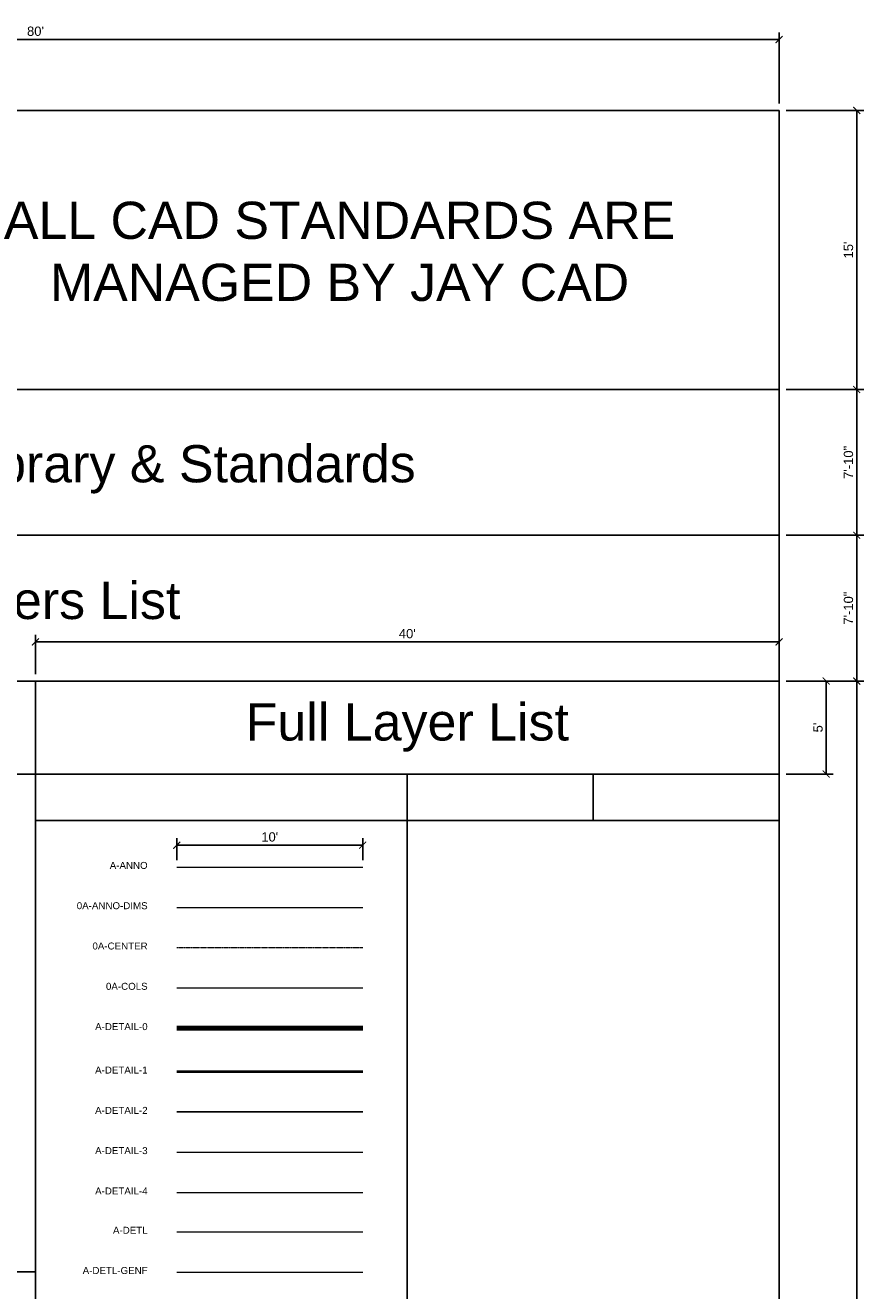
# Model space of a CAD drawing. Header units: inches. Extents: x -2078 to 109126, y -964 to 6385.
# Tile 50 of 137: x -607 to -65, y 943 to 1760. Entities that reach past the tile are written whole.
import ezdxf

# ---------------------------------------------------------------- set-up
doc = ezdxf.new("R2010")
doc.units = ezdxf.units.IN
doc.header["$MEASUREMENT"] = 0
doc.linetypes.add('CENTER2', pattern=[1.125, 0.75, -0.125, 0.125, -0.125])
for name, color, linetype, lineweight in [('A-ANNO', 2, 'Continuous', 5), ('A-ANNO-DIMS', 1, 'Continuous', 9), ('A-CENTER', 2, 'CENTER2', 5), ('A-COLS', 3, 'Continuous', 9), ('A-DETAIL-0', 3, 'Continuous', 80), ('A-DETAIL-1', 4, 'Continuous', 40), ('A-DETAIL-2', 20, 'Continuous', 25), ('A-DETAIL-3', 40, 'Continuous', 15), ('A-DETAIL-4', 191, 'Continuous', 5), ('A-DETL', 90, 'Continuous', 9), ('A-DETL-GENF', 92, 'Continuous', 9)]:
    doc.layers.add(name, color=color, linetype=linetype, lineweight=lineweight)
doc.layers.add('A-TB', color=7, linetype='Continuous')
doc.styles.add('Jay Cad', font='arial.ttf', dxfattribs={"height": 0.125})
doc.styles.add('JC', font='arial.ttf', dxfattribs={"height": 0.125})
doc.dimstyles.new('Jay Cad - DIMS', dxfattribs={"dimtxt": 0.125, "dimasz": 0.09375, "dimexe": 0.09375, "dimexo": 0.09375, "dimgap": 0.046875, "dimtad": 1, "dimdec": 1, "dimzin": 0, "dimdsep": 46, "dimlunit": 4, "dimtxsty": 'Jay Cad', "dimblk": 'ARCHTICK', "dimcen": 0.09, "dimclrd": 1, "dimclre": 1, "dimclrt": 256, "dimadec": 0, "dimazin": 0, "dimtfac": 1, "dimtdec": 1, "dimtofl": 0, "dimtmove": 1, "dimatfit": 3, "dimfxl": 1, "dimtolj": 1, "dimtzin": 0, "dimarcsym": 0})
doc.dimstyles.new('JC-DIMS', dxfattribs={"dimtxt": 0.125, "dimasz": 0.09375, "dimexe": 0.09375, "dimexo": 0.09375, "dimgap": 0.046875, "dimtad": 1, "dimdec": 1, "dimzin": 0, "dimdsep": 46, "dimlunit": 4, "dimtxsty": 'JC', "dimblk": 'ARCHTICK', "dimcen": 0.09, "dimclrd": 1, "dimclre": 1, "dimclrt": 256, "dimadec": 0, "dimazin": 0, "dimtfac": 1, "dimtdec": 1, "dimtofl": 0, "dimtmove": 1, "dimatfit": 3, "dimfxl": 1, "dimtolj": 1, "dimtzin": 0, "dimarcsym": 0})

# ---------------------------------------------------------------- blocks, each defined once
blk = doc.blocks.new('_ArchTick')
at = {"color": 0, "linetype": 'ByBlock', "const_width": 0.15}
blk.add_lwpolyline([(-0.5, -0.5), (0.5, 0.5)], dxfattribs=at)
blk = doc.blocks.new('*D20')
at = {"layer": 'A-ANNO', "color": 1, "lineweight": -2, "transparency": 16777216}
for p, q in [((-115.5, 1430.58), (-65.42, 1430.58)), ((-69.92, 1430.58), (-69.92, 1336.54)), ((-115.5, 1336.54), (-65.42, 1336.54))]:
    blk.add_line(p, q, dxfattribs=at)
at = {"layer": 'Defpoints', "color": 0, "transparency": 16777216}
for p in [(-120, 1430.58), (-120, 1336.54), (-69.92, 1336.54)]:
    blk.add_point(p, dxfattribs=at)
at = {"layer": 'A-ANNO', "color": 1, "lineweight": -2, "transparency": 16777216, "xscale": 4.5, "yscale": 4.5, "zscale": 4.5}
for p, rotation in [((-69.92, 1430.58), 90), ((-69.92, 1336.54), 270)]:
    blk.add_blockref('_ArchTick', p, dxfattribs=dict(at, rotation=rotation))
at = {"layer": 'A-ANNO', "transparency": 16777216, "insert": (-75.24, 1383.56), "char_height": 6, "attachment_point": 5, "rotation": 90, "style": 'Jay Cad'}
blk.add_mtext('\\A1;7\'-10"', dxfattribs=at)
blk = doc.blocks.new('*D21')
at = {"layer": 'A-ANNO', "color": 1, "lineweight": -2, "transparency": 16777216}
for p, q in [((-115.5, 1524.62), (-65.42, 1524.62)), ((-69.92, 1524.62), (-69.92, 1430.58)), ((-115.5, 1430.58), (-65.42, 1430.58))]:
    blk.add_line(p, q, dxfattribs=at)
at = {"layer": 'Defpoints', "color": 0, "transparency": 16777216}
for p in [(-120, 1524.62), (-120, 1430.58), (-69.92, 1430.58)]:
    blk.add_point(p, dxfattribs=at)
at = {"layer": 'A-ANNO', "color": 1, "lineweight": -2, "transparency": 16777216, "xscale": 4.5, "yscale": 4.5, "zscale": 4.5}
for p, rotation in [((-69.92, 1524.62), 90), ((-69.92, 1430.58), 270)]:
    blk.add_blockref('_ArchTick', p, dxfattribs=dict(at, rotation=rotation))
at = {"layer": 'A-ANNO', "transparency": 16777216, "insert": (-75.24, 1477.6), "char_height": 6, "attachment_point": 5, "rotation": 90, "style": 'Jay Cad'}
blk.add_mtext('\\A1;7\'-10"', dxfattribs=at)
blk = doc.blocks.new('*D22')
at = {"layer": 'A-ANNO', "color": 1, "lineweight": -2, "transparency": 16777216}
for p, q in [((-115.5, 1704.62), (-65.42, 1704.62)), ((-69.92, 1524.62), (-69.92, 1704.62)), ((-115.5, 1524.62), (-65.42, 1524.62))]:
    blk.add_line(p, q, dxfattribs=at)
at = {"layer": 'Defpoints', "color": 0, "transparency": 16777216}
for p in [(-120, 1704.62), (-69.92, 1704.62), (-120, 1524.62)]:
    blk.add_point(p, dxfattribs=at)
at = {"layer": 'A-ANNO', "color": 1, "lineweight": -2, "transparency": 16777216, "xscale": 4.5, "yscale": 4.5, "zscale": 4.5}
for p, rotation in [((-69.92, 1704.62), 90), ((-69.92, 1524.62), 270)]:
    blk.add_blockref('_ArchTick', p, dxfattribs=dict(at, rotation=rotation))
at = {"layer": 'A-ANNO', "transparency": 16777216, "insert": (-75.24, 1614.62), "char_height": 6, "attachment_point": 5, "rotation": 90, "style": 'Jay Cad'}
blk.add_mtext("\\A1;15'", dxfattribs=at)
blk = doc.blocks.new('*D23')
at = {"layer": 'A-ANNO', "color": 1, "lineweight": -2, "transparency": 16777216}
for p, q in [((-115.5, 1336.54), (-65.42, 1336.54)), ((-69.92, 1336.54), (-69.92, 424.58)), ((-115.5, 424.58), (-65.42, 424.58))]:
    blk.add_line(p, q, dxfattribs=at)
at = {"layer": 'Defpoints', "color": 0, "transparency": 16777216}
for p in [(-120, 1336.54), (-120, 424.58), (-69.92, 424.58)]:
    blk.add_point(p, dxfattribs=at)
at = {"layer": 'A-ANNO', "color": 1, "lineweight": -2, "transparency": 16777216, "xscale": 4.5, "yscale": 4.5, "zscale": 4.5}
for p, rotation in [((-69.92, 1336.54), 90), ((-69.92, 424.58), 270)]:
    blk.add_blockref('_ArchTick', p, dxfattribs=dict(at, rotation=rotation))
at = {"layer": 'A-ANNO', "transparency": 16777216, "insert": (-75.24, 880.56), "char_height": 6, "attachment_point": 5, "rotation": 90, "style": 'Jay Cad'}
blk.add_mtext("\\A1;76'", dxfattribs=at)
blk = doc.blocks.new('*D26')
at = {"layer": 'A-ANNO', "color": 1, "lineweight": -2, "transparency": 16777216}
for p, q in [((-508.8, 1221.04), (-508.8, 1235.12)), ((-388.8, 1221.04), (-388.8, 1235.12)), ((-388.8, 1230.62), (-508.8, 1230.62))]:
    blk.add_line(p, q, dxfattribs=at)
at = {"layer": 'Defpoints', "color": 0, "transparency": 16777216}
for p in [(-508.8, 1230.62), (-508.8, 1216.54), (-388.8, 1216.54)]:
    blk.add_point(p, dxfattribs=at)
at = {"layer": 'A-ANNO', "color": 1, "lineweight": -2, "transparency": 16777216, "xscale": 4.5, "yscale": 4.5, "zscale": 4.5, "rotation": 180}
blk.add_blockref('_ArchTick', (-508.8, 1230.62), dxfattribs=at)
at = {"layer": 'A-ANNO', "color": 1, "lineweight": -2, "transparency": 16777216, "xscale": 4.5, "yscale": 4.5, "zscale": 4.5}
blk.add_blockref('_ArchTick', (-388.8, 1230.62), dxfattribs=at)
at = {"layer": 'A-ANNO', "transparency": 16777216, "insert": (-448.8, 1235.94), "char_height": 6, "attachment_point": 5, "style": 'Jay Cad'}
blk.add_mtext("\\A1;10'", dxfattribs=at)
blk = doc.blocks.new('*D27')
at = {"layer": 'A-ANNO', "color": 1, "lineweight": -2, "transparency": 16777216}
for p, q in [((-115.5, 1336.54), (-85.11, 1336.54)), ((-89.61, 1336.54), (-89.61, 1276.54)), ((-115.5, 1276.54), (-85.11, 1276.54))]:
    blk.add_line(p, q, dxfattribs=at)
at = {"layer": 'Defpoints', "color": 0, "transparency": 16777216}
for p in [(-120, 1336.54), (-120, 1276.54), (-89.61, 1276.54)]:
    blk.add_point(p, dxfattribs=at)
at = {"layer": 'A-ANNO', "color": 1, "lineweight": -2, "transparency": 16777216, "xscale": 4.5, "yscale": 4.5, "zscale": 4.5}
for p, rotation in [((-89.61, 1336.54), 90), ((-89.61, 1276.54), 270)]:
    blk.add_blockref('_ArchTick', p, dxfattribs=dict(at, rotation=rotation))
at = {"layer": 'A-ANNO', "transparency": 16777216, "insert": (-94.91, 1306.54), "char_height": 6, "attachment_point": 5, "rotation": 90, "style": 'Jay Cad'}
blk.add_mtext("\\A1;5'", dxfattribs=at)
blk = doc.blocks.new('*D29')
at = {"layer": 'A-ANNO', "color": 1, "lineweight": -2, "transparency": 16777216}
for p, q in [((-1080, 1709.12), (-1080, 1754.89)), ((-120, 1750.39), (-1080, 1750.39)), ((-120, 1709.12), (-120, 1754.89))]:
    blk.add_line(p, q, dxfattribs=at)
at = {"layer": 'Defpoints', "color": 0, "transparency": 16777216}
for p in [(-1080, 1750.39), (-1080, 1704.62), (-120, 1704.62)]:
    blk.add_point(p, dxfattribs=at)
at = {"layer": 'A-ANNO', "color": 1, "lineweight": -2, "transparency": 16777216, "xscale": 4.5, "yscale": 4.5, "zscale": 4.5, "rotation": 180}
blk.add_blockref('_ArchTick', (-1080, 1750.39), dxfattribs=at)
at = {"layer": 'A-ANNO', "color": 1, "lineweight": -2, "transparency": 16777216, "xscale": 4.5, "yscale": 4.5, "zscale": 4.5}
blk.add_blockref('_ArchTick', (-120, 1750.39), dxfattribs=at)
at = {"layer": 'A-ANNO', "transparency": 16777216, "insert": (-600, 1755.7), "char_height": 6, "attachment_point": 5, "style": 'Jay Cad'}
blk.add_mtext("\\A1;80'", dxfattribs=at)
blk = doc.blocks.new('*D32')
at = {"layer": 'A-ANNO', "color": 1, "lineweight": -2, "transparency": 16777216}
for p, q in [((-600, 1341.04), (-600, 1366.28)), ((-120, 1341.04), (-120, 1366.28)), ((-120, 1361.78), (-600, 1361.78))]:
    blk.add_line(p, q, dxfattribs=at)
at = {"layer": 'Defpoints', "color": 0, "transparency": 16777216}
for p in [(-600, 1361.78), (-600, 1336.54), (-120, 1336.54)]:
    blk.add_point(p, dxfattribs=at)
at = {"layer": 'A-ANNO', "color": 1, "lineweight": -2, "transparency": 16777216, "xscale": 4.5, "yscale": 4.5, "zscale": 4.5, "rotation": 180}
blk.add_blockref('_ArchTick', (-600, 1361.78), dxfattribs=at)
at = {"layer": 'A-ANNO', "color": 1, "lineweight": -2, "transparency": 16777216, "xscale": 4.5, "yscale": 4.5, "zscale": 4.5}
blk.add_blockref('_ArchTick', (-120, 1361.78), dxfattribs=at)
at = {"layer": 'A-ANNO', "transparency": 16777216, "insert": (-360, 1367.09), "char_height": 6, "attachment_point": 5, "style": 'JC'}
blk.add_mtext("\\A1;40'", dxfattribs=at)

msp = doc.modelspace()

# ---------------------------------------------------------------- linework, layer by layer
for p, q in [((-600, 1336.544), (-600, 424.576)), ((-120, 1336.544), (-120, 424.576)), ((-120, 1276.544), (-1080, 1276.544))]:
    msp.add_line(p, q)
for points in [[(-1080, 1704.621), (-120, 1704.621)], [(-1080, 1704.621), (-1080, 1430.583), (-120, 1430.583), (-120, 1704.621)], [(-120, 1524.621), (-1080, 1524.621)], [(-1080, 1336.544), (-120, 1336.544)], [(-360, 1276.544), (-360, 424.576)], [(-600, 955.31), (-1080, 955.31)]]:
    msp.add_lwpolyline(points)
for points in [[(-600, 1336.544), (-120, 1336.544), (-120, 1276.544), (-600, 1276.544)], [(-600, 1276.544), (-360, 1276.544), (-360, 1246.544), (-600, 1246.544)], [(-360, 1276.544), (-240, 1276.544), (-240, 1246.544), (-360, 1246.544)], [(-240, 1276.544), (-120, 1276.544), (-120, 1246.544), (-240, 1246.544)]]:
    msp.add_lwpolyline(points, close=True)
at = {"layer": 'A-ANNO'}
msp.add_line((-508.798, 1216.544), (-388.798, 1216.544), dxfattribs=at)
at = {"layer": 'A-ANNO-DIMS'}
msp.add_line((-508.798, 1190.544), (-388.798, 1190.544), dxfattribs=at)
at = {"layer": 'A-CENTER'}
msp.add_line((-508.798, 1164.544), (-388.798, 1164.544), dxfattribs=at)
at = {"layer": 'A-COLS'}
msp.add_line((-508.798, 1138.544), (-388.798, 1138.544), dxfattribs=at)
at = {"layer": 'A-DETAIL-0'}
msp.add_line((-508.798, 1112.544), (-388.798, 1112.544), dxfattribs=at)
at = {"layer": 'A-DETAIL-1'}
msp.add_line((-508.798, 1084.544), (-388.798, 1084.544), dxfattribs=at)
at = {"layer": 'A-DETAIL-2'}
msp.add_line((-508.798, 1058.544), (-388.798, 1058.544), dxfattribs=at)
at = {"layer": 'A-DETAIL-3'}
msp.add_line((-508.798, 1032.544), (-388.798, 1032.544), dxfattribs=at)
at = {"layer": 'A-DETAIL-4'}
msp.add_line((-508.798, 1006.544), (-388.798, 1006.544), dxfattribs=at)
at = {"layer": 'A-DETL'}
msp.add_line((-508.798, 981.22), (-388.798, 981.22), dxfattribs=at)
at = {"layer": 'A-DETL-GENF'}
msp.add_line((-508.798, 955.22), (-388.798, 955.22), dxfattribs=at)
at = {"layer": 'A-TB'}
msp.add_lwpolyline([(-120, 1336.544), (-1080, 1336.544), (-1080, 1430.583), (-120, 1430.583)], close=True, dxfattribs=at)

# ---------------------------------------------------------------- texts
at = {"color": 1, "char_height": 4.5, "attachment_point": 6, "style": 'Jay Cad'}
for s, insert in [('A-ANNO', (-527.617, 1217.573)), ('0A-ANNO-DIMS', (-527.617, 1191.573)), ('0A-CENTER', (-527.617, 1165.573)), ('0A-COLS', (-527.617, 1139.573)), ('A-DETAIL-0', (-527.617, 1113.573)), ('A-DETAIL-1', (-527.617, 1085.573)), ('A-DETAIL-2', (-527.617, 1059.573)), ('A-DETAIL-3', (-527.617, 1033.573)), ('A-DETAIL-4', (-527.617, 1007.573)), ('A-DETL', (-527.617, 982.248)), ('A-DETL-GENF', (-527.617, 956.248))]:
    msp.add_mtext_dynamic_manual_height_columns(s, width=490.46547, gutter_width=30, heights=[0], dxfattribs=dict(at, insert=insert))
at = {"layer": 'A-ANNO', "char_height": 24, "attachment_point": 5}
for s, insert, style in [('ALL CAD STANDARDS ARE\\PMANAGED BY JAY CAD', (-404.078, 1613.585), 'JC'), ('Annotation Library & Standards', (-587.537, 1473.11), 'Jay Cad'), ('Layers List', (-587.537, 1384.928), 'Jay Cad'), ('Full Layer List', (-360, 1306.544), 'Jay Cad')]:
    msp.add_mtext_dynamic_manual_height_columns(s, width=490.46547, gutter_width=30, heights=[0], dxfattribs=dict(at, insert=insert, style=style))

# ---------------------------------------------------------------- dimensions: what is measured, and where the dimension line sits
at = {"layer": 'A-ANNO'}
for base, p1, p2, dimstyle, picture, middle in [((-1080, 1750.386), (-120, 1704.621), (-1080, 1704.621), 'Jay Cad - DIMS', '*D29', (-600, 1755.699)), ((-600, 1361.781), (-120, 1336.544), (-600, 1336.544), 'JC-DIMS', '*D32', (-360, 1367.094)), ((-508.798, 1230.624), (-388.798, 1216.544), (-508.798, 1216.544), 'Jay Cad - DIMS', '*D26', (-448.798, 1235.937))]:
    dim = msp.add_linear_dim(base=base, p1=p1, p2=p2, dimstyle=dimstyle, dxfattribs=at)
    dim.commit()
    dim.dimension.update_dxf_attribs({"geometry": picture, "text_midpoint": middle})
for base, p1, p2, picture, middle in [((-69.922, 1704.621), (-120, 1524.621), (-120, 1704.621), '*D22', (-75.235, 1614.621)), ((-69.922, 1430.583), (-120, 1524.621), (-120, 1430.583), '*D21', (-75.235, 1477.602)), ((-69.922, 1336.544), (-120, 1430.583), (-120, 1336.544), '*D20', (-75.235, 1383.563)), ((-69.922, 424.576), (-120, 1336.544), (-120, 424.576), '*D23', (-75.235, 880.56)), ((-89.612, 1276.544), (-120, 1336.544), (-120, 1276.544), '*D27', (-94.913, 1306.544))]:
    dim = msp.add_linear_dim(base=base, p1=p1, p2=p2, angle=90, dimstyle='Jay Cad - DIMS', dxfattribs=at)
    dim.commit()
    dim.dimension.update_dxf_attribs({"geometry": picture, "text_midpoint": middle})

doc.saveas('drawing.dxf')
